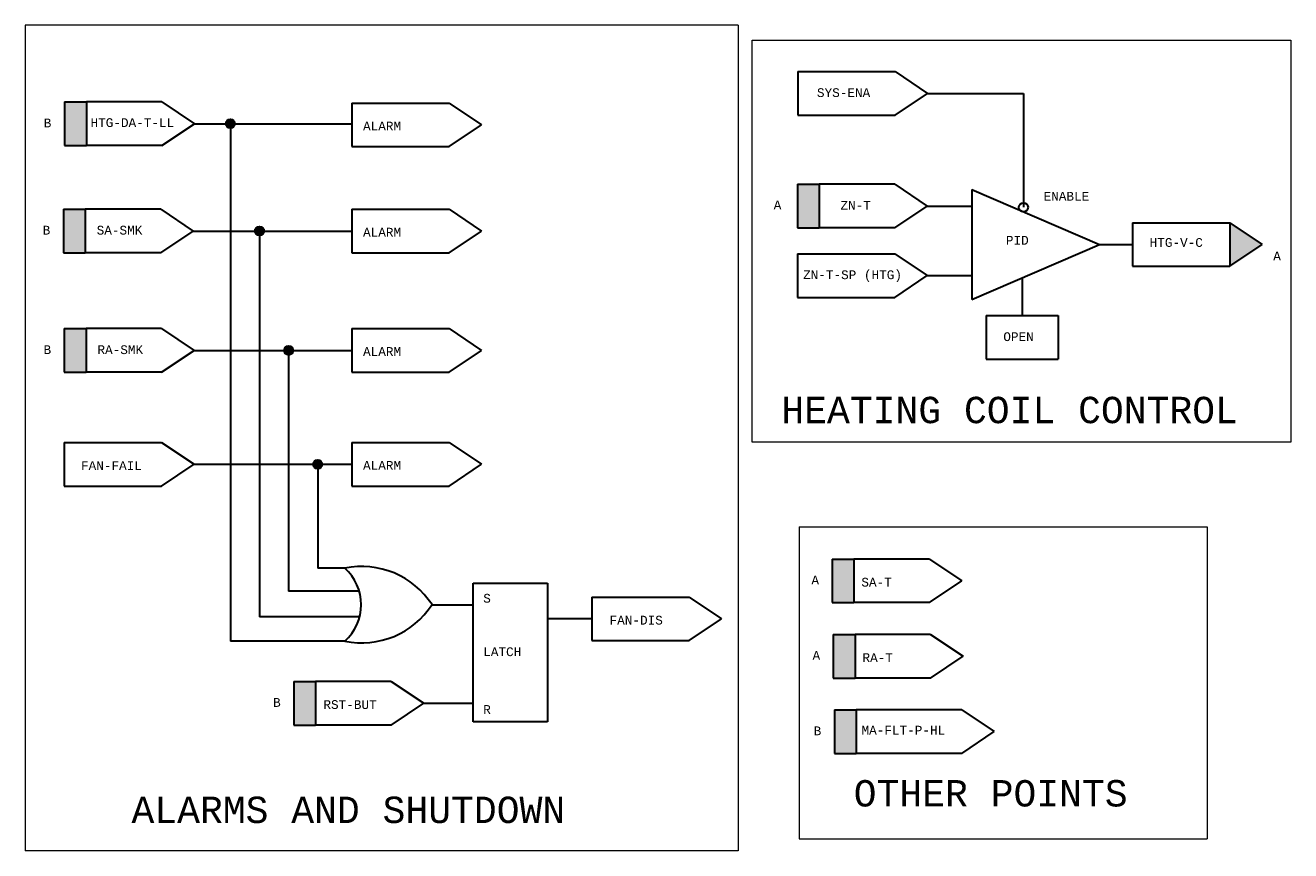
# Model space of a CAD drawing. Header units: inches. Extents: x 1.9 to 32.1, y 0.4 to 20.1.
# Tile 3 of 3: x 16.2 to 30.6, y 10.7 to 20.1. Entities that reach past the tile are written whole.
import ezdxf

# ---------------------------------------------------------------- set-up
doc = ezdxf.new("R2010")
doc.units = ezdxf.units.IN
doc.header["$MEASUREMENT"] = 0
for name, color, linetype, lineweight in [('M-ANNO-SYMB', 6, 'Continuous', 30), ('M-ANNO-TEXT', 2, 'Continuous', 30), ('M-DIAG-GRPH', 6, 'Continuous', 13)]:
    doc.layers.add(name, color=color, linetype=linetype, lineweight=lineweight)
doc.styles.add('CONTROLTXT', font='monotxt.shx')

msp = doc.modelspace()

# ---------------------------------------------------------------- hatches: boundary and pattern name
at = {"layer": 'M-ANNO-SYMB', "extrusion": (0, 0, -1)}
for points in [[(-16.891, 18.71), (-16.891, 19.206), (-16.642, 19.206), (-16.642, 18.71)], [(-25.227, 17.774), (-25.227, 18.27), (-24.979, 18.27), (-24.979, 17.774)], [(-16.879, 17.49), (-16.879, 17.986), (-16.63, 17.986), (-16.63, 17.49)], [(-16.888, 16.132), (-16.888, 16.628), (-16.64, 16.628), (-16.64, 16.132)]]:
    msp.add_hatch(color=256, dxfattribs=at).paths.add_polyline_path(points)
at = {"layer": 'M-ANNO-SYMB'}
for points in [[(18.477, 18.958, 1), (18.581, 18.958, 1)], [(18.808, 17.738, 1), (18.912, 17.738, 1)], [(19.139, 16.38, 1), (19.243, 16.38, 1)], [(19.47, 15.086, 1), (19.573, 15.086, 1)]]:
    msp.add_hatch(color=256, dxfattribs=at).paths.add_polyline_path(points)
for points in [[(29.896, 17.337), (29.896, 17.833), (30.265, 17.585)], [(25.373, 13.512), (25.373, 14.008), (25.622, 14.008), (25.622, 13.512)], [(25.387, 12.655), (25.387, 13.151), (25.635, 13.151), (25.635, 12.655)], [(19.251, 12.12), (19.251, 12.616), (19.499, 12.616), (19.499, 12.12)], [(25.4, 11.797), (25.4, 12.293), (25.648, 12.293), (25.648, 11.797)]]:
    msp.add_hatch(color=256, dxfattribs=at).paths.add_polyline_path(points, flags=16)

# ---------------------------------------------------------------- linework, layer by layer
for p, q in [((24.982, 19.551), (24.982, 19.055)), ((24.982, 19.551), (26.089, 19.551)), ((26.089, 19.551), (26.458, 19.303)), ((26.089, 19.055), (26.458, 19.303)), ((26.458, 19.303), (27.55, 19.303)), ((27.55, 19.303), (27.55, 18.008)), ((16.642, 19.206), (16.642, 18.71)), ((16.642, 19.206), (16.891, 19.206)), ((16.891, 19.206), (16.891, 18.71)), ((17.75, 19.206), (16.891, 19.206)), ((17.75, 19.206), (18.119, 18.958)), ((19.909, 19.194), (21.016, 19.194)), ((19.909, 19.194), (19.909, 18.698)), ((21.016, 19.194), (21.385, 18.946)), ((24.982, 19.055), (26.089, 19.055)), ((17.75, 18.71), (18.119, 18.958)), ((18.119, 18.958), (19.909, 18.958)), ((18.529, 18.958), (18.529, 13.074)), ((21.016, 18.698), (21.385, 18.946)), ((16.642, 18.71), (16.891, 18.71)), ((17.75, 18.71), (16.891, 18.71)), ((19.909, 18.698), (21.016, 18.698)), ((24.979, 18.27), (25.227, 18.27)), ((24.979, 18.27), (24.979, 17.774)), ((26.086, 18.27), (25.227, 18.27)), ((25.227, 18.27), (25.227, 17.774)), ((26.086, 18.27), (26.456, 18.022)), ((26.962, 18.209), (26.962, 16.961)), ((26.962, 18.209), (28.414, 17.585)), ((26.086, 17.774), (26.456, 18.022)), ((26.458, 18.022), (26.962, 18.022)), ((16.63, 17.986), (16.63, 17.49)), ((16.63, 17.986), (16.879, 17.986)), ((16.879, 17.986), (16.879, 17.49)), ((17.738, 17.986), (16.879, 17.986)), ((17.738, 17.986), (18.107, 17.738)), ((19.909, 17.986), (19.909, 17.49)), ((19.909, 17.986), (21.016, 17.986)), ((21.016, 17.986), (21.385, 17.738)), ((17.738, 17.49), (18.107, 17.738)), ((18.107, 17.738), (19.909, 17.738)), ((18.86, 17.738), (18.86, 13.349)), ((21.016, 17.49), (21.385, 17.738)), ((24.979, 17.774), (25.227, 17.774)), ((26.086, 17.774), (25.227, 17.774)), ((28.789, 17.833), (28.789, 17.337)), ((28.789, 17.833), (29.896, 17.833)), ((29.896, 17.833), (30.265, 17.585)), ((29.896, 17.833), (29.896, 17.337)), ((26.962, 16.961), (28.414, 17.585)), ((28.414, 17.585), (28.789, 17.585)), ((29.896, 17.337), (30.265, 17.585)), ((16.63, 17.49), (16.879, 17.49)), ((17.738, 17.49), (16.879, 17.49)), ((19.909, 17.49), (21.016, 17.49)), ((24.978, 17.48), (26.086, 17.48)), ((24.978, 17.48), (24.978, 16.984)), ((26.086, 17.48), (26.455, 17.232)), ((28.789, 17.337), (29.896, 17.337)), ((26.086, 16.984), (26.455, 17.232)), ((26.458, 17.232), (26.962, 17.232)), ((27.535, 17.207), (27.535, 16.776)), ((24.978, 16.984), (26.086, 16.984)), ((27.127, 16.776), (27.127, 16.28)), ((27.127, 16.776), (27.946, 16.776)), ((27.946, 16.776), (27.946, 16.28)), ((16.64, 16.628), (16.64, 16.132)), ((16.64, 16.628), (16.888, 16.628)), ((17.747, 16.628), (16.888, 16.628)), ((16.888, 16.628), (16.888, 16.132)), ((17.747, 16.628), (18.116, 16.38)), ((19.909, 16.629), (21.016, 16.629)), ((19.909, 16.629), (19.909, 16.133)), ((21.016, 16.629), (21.385, 16.381)), ((17.747, 16.132), (18.116, 16.38)), ((18.116, 16.38), (19.909, 16.38)), ((19.191, 16.38), (19.191, 13.641)), ((21.016, 16.133), (21.385, 16.381)), ((27.127, 16.28), (27.946, 16.28)), ((16.64, 16.132), (16.888, 16.132)), ((17.747, 16.132), (16.888, 16.132)), ((19.909, 16.133), (21.016, 16.133)), ((16.64, 15.334), (17.747, 15.334)), ((16.64, 15.334), (16.64, 14.838)), ((17.747, 15.334), (18.116, 15.086)), ((19.909, 15.334), (21.016, 15.334)), ((19.909, 15.334), (19.909, 14.838)), ((21.016, 15.334), (21.385, 15.086)), ((17.747, 14.838), (18.116, 15.086)), ((18.116, 15.086), (19.909, 15.086)), ((19.522, 15.086), (19.522, 13.904)), ((21.016, 14.838), (21.385, 15.086)), ((16.64, 14.838), (17.747, 14.838)), ((19.909, 14.838), (21.016, 14.838)), ((25.373, 14.008), (25.373, 13.512)), ((25.373, 14.008), (25.622, 14.008)), ((26.481, 14.008), (25.622, 14.008)), ((25.622, 14.008), (25.622, 13.512)), ((26.481, 14.008), (26.85, 13.76)), ((19.829, 13.904), (19.522, 13.904)), ((21.292, 12.156), (21.292, 13.732)), ((21.292, 13.732), (22.137, 13.732)), ((22.137, 13.732), (22.137, 12.156)), ((26.481, 13.512), (26.85, 13.76)), ((19.993, 13.641), (19.191, 13.641)), ((22.639, 13.576), (23.746, 13.576)), ((22.639, 13.576), (22.639, 13.08)), ((23.746, 13.576), (24.116, 13.328)), ((20.822, 13.489), (21.292, 13.489)), ((25.373, 13.512), (25.622, 13.512)), ((26.481, 13.512), (25.622, 13.512)), ((19.998, 13.349), (18.86, 13.349)), ((22.639, 13.328), (22.137, 13.328)), ((23.746, 13.08), (24.116, 13.328)), ((25.387, 13.151), (25.387, 12.655)), ((25.387, 13.151), (25.635, 13.151)), ((25.635, 13.151), (25.635, 12.655)), ((26.494, 13.151), (25.635, 13.151)), ((26.494, 13.151), (26.863, 12.903)), ((19.829, 13.074), (18.529, 13.074)), ((22.639, 13.08), (23.746, 13.08)), ((26.494, 12.655), (26.863, 12.903)), ((19.251, 12.616), (19.251, 12.12)), ((19.251, 12.616), (19.499, 12.616)), ((20.358, 12.616), (19.499, 12.616)), ((19.499, 12.616), (19.499, 12.12)), ((20.358, 12.616), (20.728, 12.368)), ((25.387, 12.655), (25.635, 12.655)), ((26.494, 12.655), (25.635, 12.655)), ((20.358, 12.12), (20.728, 12.368)), ((20.728, 12.368), (21.292, 12.368)), ((25.4, 12.293), (25.4, 11.797)), ((25.4, 12.293), (25.648, 12.293)), ((25.648, 12.293), (25.648, 11.797)), ((26.848, 12.293), (25.648, 12.293)), ((26.848, 12.293), (27.218, 12.045)), ((19.251, 12.12), (19.499, 12.12)), ((20.358, 12.12), (19.499, 12.12)), ((22.137, 12.156), (21.292, 12.156)), ((26.848, 11.797), (27.218, 12.045)), ((25.4, 11.797), (25.648, 11.797)), ((26.848, 11.797), (25.648, 11.797))]:
    msp.add_line(p, q, dxfattribs=at)
for centre in [(18.529, 18.958), (27.55, 18.008), (18.86, 17.738), (19.191, 16.38), (19.522, 15.086)]:
    msp.add_circle(centre, 0.0518, dxfattribs=at)
for centre, radius, start, end in [((20.022, 12.969), 0.955, 33.025, 101.623), ((19.461, 13.489), 0.555, 311.5983, 48.4017), ((20.022, 14.01), 0.955, 258.377, 326.975)]:
    msp.add_arc(centre, radius, start, end, dxfattribs=at)
at = {"layer": 'M-DIAG-GRPH'}
for p, q in [((16.196, 20.078), (16.196, 10.691)), ((24.303, 20.078), (16.196, 20.078)), ((24.303, 20.078), (24.303, 10.691)), ((24.463, 19.907), (30.59, 19.907)), ((24.463, 15.337), (24.463, 19.907)), ((30.59, 19.907), (30.59, 15.337)), ((30.59, 15.337), (24.463, 15.337)), ((24.997, 14.375), (24.997, 10.827)), ((24.997, 14.375), (29.639, 14.375)), ((29.639, 14.375), (29.639, 10.827)), ((24.997, 10.827), (29.639, 10.827)), ((24.303, 10.691), (16.196, 10.691))]:
    msp.add_line(p, q, dxfattribs=at)

# ---------------------------------------------------------------- texts
at = {"layer": 'M-ANNO-TEXT', "style": 'CONTROLTXT'}
for s, p in [('S', (21.405, 13.512)), ('LATCH', (21.405, 12.904)), ('R', (21.405, 12.247))]:
    msp.add_text(s, height=0.1, dxfattribs=at).set_placement(p)
at = {"layer": 'M-ANNO-TEXT', "attachment_point": 1, "style": 'CONTROLTXT'}
for s, insert, char_height, width in [('SYS-ENA', (25.201, 19.362), 0.1, 0.3441), ('B', (16.406, 19.017), 0.1, 0.13094), ('HTG-DA-T-LL', (16.938, 19.021), 0.1, 0.3441), ('ALARM', (20.038, 18.982), 0.1, 0.34415), ('ENABLE', (27.779, 18.184), 0.1, 0.3441), ('A', (24.709, 18.085), 0.1, 0.13092), ('ZN-T', (25.468, 18.081), 0.1, 0.3441), ('B', (16.394, 17.798), 0.1, 0.13094), ('SA-SMK', (17.008, 17.798), 0.1, 0.34415), ('ALARM', (20.038, 17.775), 0.1, 0.34415), ('PID', (27.35, 17.683), 0.1, 0.22838), ('HTG-V-C', (28.985, 17.658), 0.1, 0.3441), ('A', (30.391, 17.505), 0.1, 0.13092), ('ZN-T-SP (HTG)', (25.043, 17.291), 0.1, 1.36214), ('OPEN', (27.321, 16.587), 0.1, 0.3441), ('B', (16.404, 16.439), 0.1, 0.13094), ('RA-SMK', (17.017, 16.439), 0.1, 0.34415), ('ALARM', (20.038, 16.418), 0.1, 0.34415), ('HEATING COIL CONTROL', (24.796, 15.853), 0.3, 6.00094), ('FAN-FAIL', (16.83, 15.121), 0.1, 0.34415), ('ALARM', (20.038, 15.123), 0.1, 0.34415), ('A', (25.138, 13.819), 0.1, 0.13092), ('SA-T', (25.706, 13.795), 0.1, 0.3441), ('FAN-DIS', (22.842, 13.363), 0.1, 0.34415), ('A', (25.151, 12.962), 0.1, 0.13092), ('RA-T', (25.719, 12.937), 0.1, 0.34415), ('B', (19.015, 12.427), 0.1, 0.13094), ('RST-BUT', (19.587, 12.403), 0.1, 0.34415), ('B', (25.164, 12.104), 0.1, 0.13094), ('MA-FLT-P-HL', (25.708, 12.112), 0.1, 0.34415), ('OTHER POINTS', (25.619, 11.494), 0.3, 3.6901), ('ALARMS AND SHUTDOWN', (17.404, 11.306), 0.3, 6.1941)]:
    msp.add_mtext(s, dxfattribs=dict(at, insert=insert, char_height=char_height, width=width))

doc.saveas('drawing.dxf')
